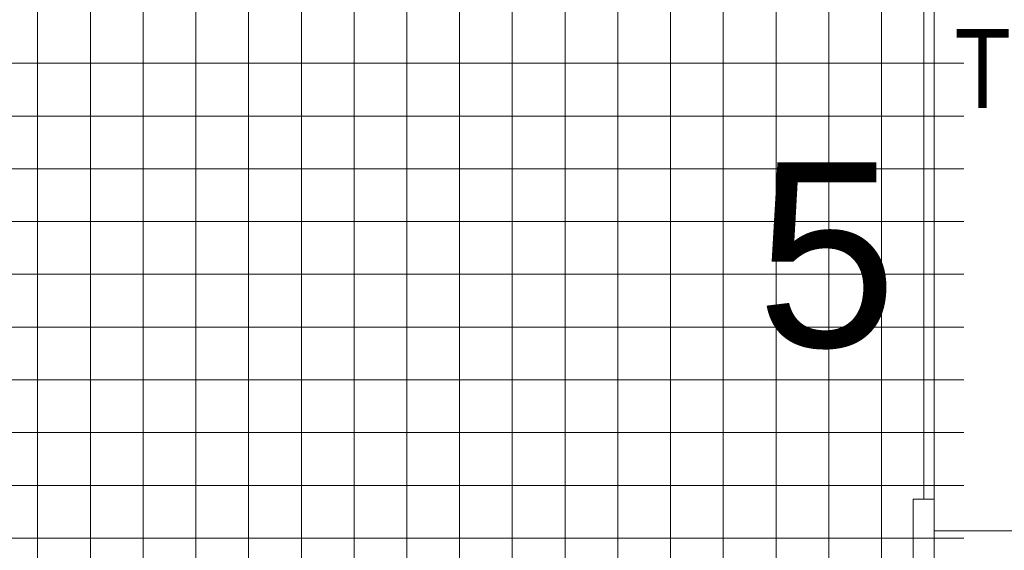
# Model space of a CAD drawing. Extents: x -123 to 337, y 549 to 1143.
# Tile 15 of 26: x 9 to 47, y 738 to 759. Entities that reach past the tile are written whole.
import ezdxf

# ---------------------------------------------------------------- set-up
doc = ezdxf.new("R2010")
doc.units = 0
doc.layers.get('0').update_dxf_attribs({"lineweight": 35})
doc.layers.add('D-304 Wandabwicklung Herren', color=7, linetype='Continuous', lineweight=25)
doc.styles.get("Standard").update_dxf_attribs({"font": 'arial.ttf'})

# ---------------------------------------------------------------- blocks, each defined once
blk = doc.blocks.new('Referenz-A07EA4ZJVH', base_point=(-77.297, 601.534))
at = {"layer": 'D-304 Wandabwicklung Herren', "color": 0, "lineweight": 13}
for p, q in [((43.969, 739.133), (43.969, 777.259)), ((43.569, 740.334), (43.569, 771.259)), ((9.969, 770.859), (9.969, 692.859)), ((11.969, 770.859), (11.969, 692.859)), ((13.969, 770.859), (13.969, 692.859)), ((15.969, 770.859), (15.969, 692.859)), ((17.969, 770.859), (17.969, 692.859)), ((19.969, 770.859), (19.969, 692.859)), ((21.969, 770.859), (21.969, 692.859)), ((23.969, 770.859), (23.969, 692.859)), ((25.969, 770.859), (25.969, 692.859)), ((27.969, 770.859), (27.969, 692.859)), ((29.969, 770.859), (29.969, 692.859)), ((31.969, 770.859), (31.969, 692.859)), ((33.969, 770.859), (33.969, 692.859)), ((35.969, 770.859), (35.969, 692.859)), ((37.969, 770.859), (37.969, 692.859)), ((39.969, 770.859), (39.969, 692.859)), ((41.969, 770.859), (41.969, 692.859)), ((43.969, 770.859), (43.969, 692.859)), ((45.089, 756.859), (-40.031, 756.859)), ((45.089, 754.859), (-40.031, 754.859)), ((45.089, 752.859), (-40.031, 752.859)), ((45.089, 750.859), (-40.031, 750.859)), ((45.089, 748.859), (-40.031, 748.859)), ((45.089, 746.859), (-40.031, 746.859)), ((45.089, 744.859), (-40.031, 744.859)), ((45.089, 742.859), (-40.031, 742.859)), ((45.089, 740.859), (-40.031, 740.859)), ((43.169, 740.334), (43.169, 737.934)), ((43.969, 740.334), (43.169, 740.334)), ((43.969, 739.134), (43.969, 740.334)), ((49.969, 739.134), (43.969, 739.134)), ((43.969, 739.133), (49.969, 739.133)), ((45.089, 738.859), (-40.031, 738.859))]:
    blk.add_line(p, q, dxfattribs=at)
at = {"layer": 'D-304 Wandabwicklung Herren', "color": 0, "lineweight": -2, "insert": (44.74, 758.16), "char_height": 3, "attachment_point": 1}
blk.add_mtext('{\\W0.83;\\fArial;TB}', dxfattribs=at)
at = {"layer": 'D-304 Wandabwicklung Herren', "color": 0, "lineweight": 70, "insert": (37.227, 753.105), "char_height": 7, "attachment_point": 1}
blk.add_mtext('{\\W0.98;\\fArial;5}', dxfattribs=at)

msp = doc.modelspace()

# ---------------------------------------------------------------- block references
at = {"color": 251, "lineweight": 25, "ltscale": 0.25, "true_color": 0x585858}
msp.add_blockref('Referenz-A07EA4ZJVH', (-77.297, 601.534), dxfattribs=at)

doc.saveas('drawing.dxf')
